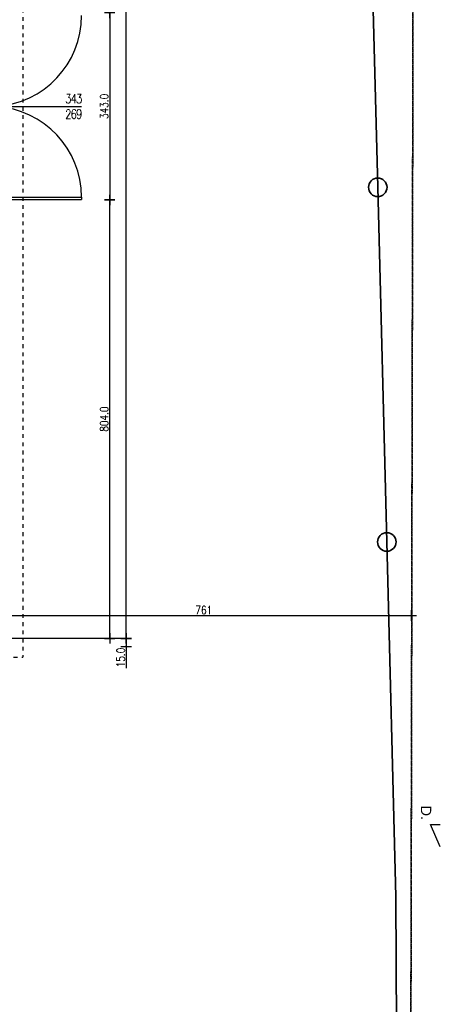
# Model space of a CAD drawing. Header units: millimetres. Extents: x 22865 to 60762, y -18816 to 15611.
# Tile 39 of 256: x 42226 to 42997, y -14058 to -12252. Entities that reach past the tile are written whole.
import ezdxf

# ---------------------------------------------------------------- set-up
doc = ezdxf.new("R2010")
doc.units = ezdxf.units.MM
doc.linetypes.add('DASHED', pattern=[15, 7, -8])
doc.linetypes.add('EGUG', pattern=[1, 0.5, -0.5])
doc.layers.add('CIENKA', color=1, linetype='Continuous', lineweight=13)
doc.layers.add('OTO_L_0', color=7, linetype='Continuous', lineweight=35)
for name, color, linetype in [('OPISY', 6, 'Continuous'), ('widokowa', 2, 'Continuous'), ('WYMIARY', 6, 'Continuous')]:
    doc.layers.add(name, color=color, linetype=linetype)
doc.layers.add('Uzytki', color=7, linetype='EGUG', lineweight=18, true_color=0x008000)
doc.styles.add('1-100', font='simplex.shx', dxfattribs={"width": 0.8, "height": 15})
doc.styles.add('1-50', font='simplex.shx', dxfattribs={"width": 0.8, "height": 12})
doc.dimstyles.new('1-100', dxfattribs={"dimscale": 0.5, "dimtxt": 100, "dimasz": 1, "dimexe": 0.18, "dimexo": 0.0625, "dimgap": 5, "dimtad": 1, "dimdec": 1, "dimzin": 0, "dimdsep": 46, "dimtxsty": '1-100', "dimblk1": 'K', "dimblk2": 'K', "dimsah": 1, "dimcen": 0.09, "dimse1": 1, "dimse2": 1, "dimadec": 0, "dimazin": 0, "dimtfac": 1, "dimtdec": 1, "dimtofl": 0, "dimtmove": 0, "dimatfit": 3, "dimldrblk": 'K', "dimfxl": 0, "dimtolj": 1, "dimtzin": 0, "dimarcsym": 0})

# ---------------------------------------------------------------- blocks, each defined once
blk = doc.blocks.new('K')
for p, q in [((-19.1, 0), (19.1, 0)), ((0, -19.1), (0, 19.1))]:
    blk.add_line(p, q)
blk.add_circle((0, 0), 2.02)
blk = doc.blocks.new('*D2629')
at = {"layer": 'WYMIARY', "color": 0, "lineweight": -2, "ltscale": 0.2}
blk.add_line((42421.5, -13386.1), (42421.5, -11027.6), dxfattribs=at)
at = {"layer": 'WYMIARY', "color": 0, "linetype": 'ByBlock', "lineweight": -2, "xscale": 0.5, "yscale": 0.5, "zscale": 0.5}
for p, rotation in [((42421.5, -11027.1), 90), ((42421.5, -13386.6), 270)]:
    blk.add_blockref('K', p, dxfattribs=dict(at, rotation=rotation))
at = {"layer": 'WYMIARY', "color": 0, "ltscale": 0.2, "insert": (42411.5, -12206.9), "char_height": 15, "attachment_point": 5, "rotation": 90, "style": '1-100'}
blk.add_mtext('\\A1;2359.5', dxfattribs=at)
blk = doc.blocks.new('*D2630')
at = {"layer": 'WYMIARY', "color": 0, "lineweight": -2, "ltscale": 0.2}
for p, q in [((42421.5, -13387.1), (42421.5, -13401.1)), ((42421.5, -13401.6), (42421.5, -13441.4))]:
    blk.add_line(p, q, dxfattribs=at)
at = {"layer": 'WYMIARY', "color": 0, "linetype": 'ByBlock', "lineweight": -2, "xscale": 0.5, "yscale": 0.5, "zscale": 0.5}
for p, rotation in [((42421.5, -13386.6), 90), ((42421.5, -13401.6), 270)]:
    blk.add_blockref('K', p, dxfattribs=dict(at, rotation=rotation))
at = {"layer": 'WYMIARY', "color": 0, "ltscale": 0.2, "insert": (42411.5, -13421.8), "char_height": 15, "attachment_point": 5, "rotation": 90, "style": '1-100'}
blk.add_mtext('\\A1;15.0', dxfattribs=at)
blk = doc.blocks.new('*D2637')
at = {"layer": 'WYMIARY', "color": 0, "lineweight": -2, "ltscale": 0.2}
blk.add_line((42391.3, -12240.1), (42391.3, -12582.1), dxfattribs=at)
at = {"layer": 'WYMIARY', "color": 0, "linetype": 'ByBlock', "lineweight": -2, "xscale": 0.5, "yscale": 0.5, "zscale": 0.5}
for p, rotation in [((42391.3, -12239.6), 90), ((42391.3, -12582.6), 270)]:
    blk.add_blockref('K', p, dxfattribs=dict(at, rotation=rotation))
at = {"layer": 'WYMIARY', "color": 0, "ltscale": 0.2, "insert": (42381.3, -12411.1), "char_height": 15, "attachment_point": 5, "rotation": 90, "style": '1-100'}
blk.add_mtext('\\A1;343.0', dxfattribs=at)
blk = doc.blocks.new('*D2638')
at = {"layer": 'WYMIARY', "color": 0, "lineweight": -2, "ltscale": 0.2}
blk.add_line((42391.3, -13386.1), (42391.3, -12583.1), dxfattribs=at)
at = {"layer": 'WYMIARY', "color": 0, "linetype": 'ByBlock', "lineweight": -2, "xscale": 0.5, "yscale": 0.5, "zscale": 0.5}
for p, rotation in [((42391.3, -12582.6), 90), ((42391.3, -13386.6), 270)]:
    blk.add_blockref('K', p, dxfattribs=dict(at, rotation=rotation))
at = {"layer": 'WYMIARY', "color": 0, "ltscale": 0.2, "insert": (42381.3, -12984.6), "char_height": 15, "attachment_point": 5, "rotation": 90, "style": '1-100'}
blk.add_mtext('\\A1;804.0', dxfattribs=at)
blk = doc.blocks.new('*D2639')
at = {"layer": 'WYMIARY', "color": 0, "lineweight": -2, "ltscale": 0.2}
blk.add_line((42183.7, -13344.7), (42943.8, -13344.7), dxfattribs=at)
at = {"layer": 'WYMIARY', "color": 0, "linetype": 'ByBlock', "lineweight": -2, "xscale": 0.5, "yscale": 0.5, "zscale": 0.5, "rotation": 180}
blk.add_blockref('K', (42183.2, -13344.7), dxfattribs=at)
at = {"layer": 'WYMIARY', "color": 0, "linetype": 'ByBlock', "lineweight": -2, "xscale": 0.5, "yscale": 0.5, "zscale": 0.5}
blk.add_blockref('K', (42944.3, -13344.7), dxfattribs=at)
at = {"layer": 'WYMIARY', "color": 0, "ltscale": 0.2, "insert": (42563.7, -13334.7), "char_height": 15, "attachment_point": 5, "style": '1-100'}
blk.add_mtext('\\A1;761', dxfattribs=at)

msp = doc.modelspace()

# ---------------------------------------------------------------- linework, layer by layer
at = {"layer": 'OTO_L_0'}
for p, q in [((42863.6, -11809.73), (42882.68, -12559.48)), ((42882.68, -12559.48), (42899.24, -13209.85)), ((42899.24, -13209.85), (42915.79, -13860.21)), ((42915.79, -13860.21), (42919.06, -14610.21))]:
    msp.add_line(p, q, dxfattribs=at)
for centre in [(42882.68, -12559.48), (42899.24, -13209.85)]:
    msp.add_circle(centre, 17, dxfattribs=at)
at = {"layer": 'Uzytki'}
for p, q in [((42949.59, -10761.95), (42941.12, -14902.77)), ((42949.59, -11379.02), (42941.12, -15519.84))]:
    msp.add_line(p, q, dxfattribs=at)
at = {"layer": 'widokowa', "color": 1, "linetype": 'DASHED'}
for p in [(42232.19, -11002.15), (41030.19, -13421.15)]:
    msp.add_line(p, (42232.19, -13421.15), dxfattribs=at)
at = {"layer": 'WYMIARY', "ltscale": 0.2}
for p, q in [((42140.9, -12411.15), (42339.69, -12411.15)), ((42174.19, -12577.65), (42339.69, -12577.65)), ((42174.19, -12581.65), (42339.69, -12581.65)), ((42339.69, -12577.65), (42339.69, -12581.65)), ((42411.94, -13386.65), (42186.73, -13386.65))]:
    msp.add_line(p, q, dxfattribs=at)
at = {"layer": 'WYMIARY', "color": 3}
for p, q in [((42997.2, -13768.77), (42979.48, -13728.13)), ((42979.48, -13728.13), (42997.29, -13728.17))]:
    msp.add_line(p, q, dxfattribs=at)
at = {"layer": 'WYMIARY', "ltscale": 0.2}
for centre, start, end in [((42173.19, -12244.65), 273.2709, 0), ((42173.19, -12577.65), 0, 86.7291)]:
    msp.add_arc(centre, 166.5, start, end, dxfattribs=at)

# ---------------------------------------------------------------- texts
at = {"layer": 'CIENKA', "color": 2, "insert": (42980.79, -13693.35), "char_height": 19, "width": 655.4139, "attachment_point": 1, "rotation": 269.88303, "style": '1-50'}
msp.add_mtext('{\\W1;\\fArial|b0|i0|c238|p34;D.}', dxfattribs=at)
at = {"layer": 'OPISY', "insert": (42309.69, -12411.03), "char_height": 17, "width": 302.1591, "attachment_point": 4, "style": '1-100'}
msp.add_mtext('{\\T0.8;\\Fsimplex8|c238;343\\P269}', dxfattribs=at)

# ---------------------------------------------------------------- dimensions: what is measured, and where the dimension line sits
at = {"layer": 'WYMIARY', "ltscale": 0.2}
for base, p1, p2, picture, middle in [((42421.49, -11027.15), (42234, -13386.65), (42230.5, -11027.15), '*D2629', (42411.49, -12206.9)), ((42391.29, -12582.65), (42187.73, -12239.65), (42187.73, -12582.65), '*D2637', (42381.29, -12411.15)), ((42391.29, -12582.65), (42405.44, -13386.65), (42405.44, -12582.65), '*D2638', (42381.29, -12984.65)), ((42421.49, -13401.65), (42219.61, -13386.65), (42219.61, -13401.65), '*D2630', (42411.49, -13421.79))]:
    dim = msp.add_linear_dim(base=base, p1=p1, p2=p2, angle=270, dimstyle='1-100', dxfattribs=at)
    dim.commit()
    dim.dimension.update_dxf_attribs({"geometry": picture, "text_midpoint": middle})
dim = msp.add_linear_dim(base=(42944.28, -13344.67), p1=(42183.19, -13358.65), p2=(42944.28, -13360.2), dimstyle='1-100', override={"dimdec": 0, "dimtxsty": '1-100', "dimldrblk": 'K'}, dxfattribs=at)
dim.commit()
dim.dimension.update_dxf_attribs({"geometry": '*D2639', "text_midpoint": (42563.73, -13334.67)})

doc.saveas('drawing.dxf')
